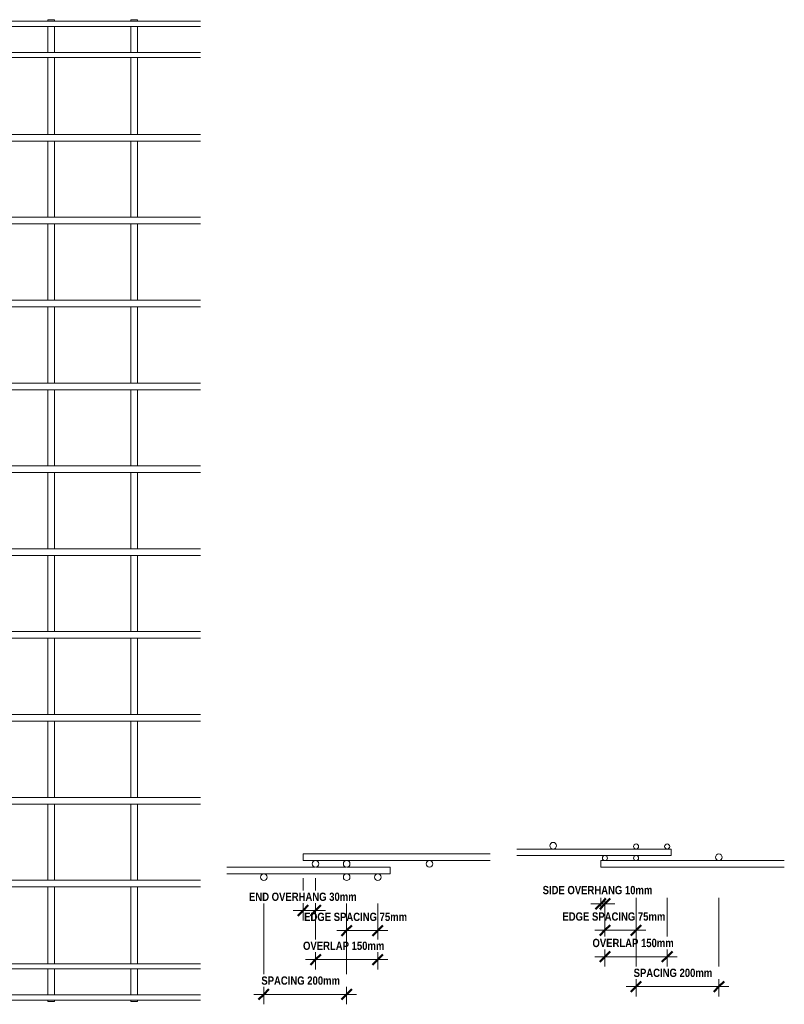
# Model space of a CAD drawing. Header units: millimetres. Extents: x -1324 to 8754, y -849 to 3349.
# Tile 4 of 4: x 6910 to 8754, y -234 to 2143. Entities that reach past the tile are written whole.
import ezdxf

# ---------------------------------------------------------------- set-up
doc = ezdxf.new("R2010")
doc.units = ezdxf.units.MM
for name, color, linetype, lineweight in [('A-ANNO-DIMS', 211, 'Continuous', 9), ('A-ANNO-DIMS-10', 211, 'Continuous', 9), ('A-GENM', 13, 'Continuous', 18)]:
    doc.layers.add(name, color=color, linetype=linetype, lineweight=lineweight)
doc.styles.add('TechnicBold_1', font='techb___.ttf', dxfattribs={"height": 20})
doc.dimstyles.new('Technic_-_DiagonalSlash_1', dxfattribs={"dimscale": 304.8, "dimtxt": 26.853907, "dimasz": 0.082021, "dimexe": 0.07874, "dimexo": 0.164042, "dimgap": 0.057415, "dimtad": 1, "dimdec": 0, "dimzin": 0, "dimdsep": 46, "dimtxsty": 'TechnicBold_1', "dimblk1": 'OBLIQUE', "dimblk2": 'OBLIQUE', "dimsah": 1, "dimcen": 0.09, "dimdle": 0.07874, "dimazin": 0, "dimtfac": 1, "dimtdec": 4, "dimtix": 1, "dimtmove": 0, "dimatfit": 3, "dimfxl": 1, "dimtvp": 1, "dimtfill": 1, "dimtolj": 1, "dimtzin": 0, "dimarcsym": 2})

# ---------------------------------------------------------------- blocks, each defined once
blk = doc.blocks.new('United Steel ML82 Double Mesh - United Steel ML82 Double Mesh-V2-Level 1')
at = {"layer": 'A-GENM'}
for p, q in [((-4928, 0), (-4928, -3.9)), ((-4912, 0), (-4928, 0)), ((-4912, -3.9), (-4912, 0)), ((-4653, 0), (-4653, -3.9)), ((-4637, 0), (-4653, 0)), ((-4637, -3.9), (-4637, 0)), ((-4453, 0), (-4453, -3.9)), ((-4437, 0), (-4453, 0)), ((-4437, -3.9), (-4437, 0)), ((-4253, 0), (-4253, -3.9)), ((-4237, 0), (-4253, 0)), ((-4237, -3.9), (-4237, 0)), ((-4053, 0), (-4053, -3.9)), ((-4037, 0), (-4053, 0)), ((-4037, -3.9), (-4037, 0)), ((-3853, 0), (-3853, -3.9)), ((-3837, 0), (-3853, 0)), ((-3837, -3.9), (-3837, 0)), ((-3653, 0), (-3653, -3.9)), ((-3637, 0), (-3653, 0)), ((-3637, -3.9), (-3637, 0)), ((-3453, 0), (-3453, -3.9)), ((-3437, 0), (-3453, 0)), ((-3437, -3.9), (-3437, 0)), ((-4950, -3.9), (-4950, -16.1)), ((-4853, -3.9), (-4933.8, -3.9)), ((-4933.8, -16.1), (-4853, -16.1)), ((-4928, -16.1), (-4928, -50.2)), ((-4912, -50.2), (-4912, -16.1)), ((-4778, -3.9), (-4837, -3.9)), ((-4837, -16.1), (-4778, -16.1)), ((-4749.8, -3.9), (-4762, -3.9)), ((-4762, -16.1), (-4749.8, -16.1)), ((-4674.8, -3.9), (-4733.8, -3.9)), ((-4733.8, -16.1), (-4674.8, -16.1)), ((-3284.9, -3.9), (-4658.8, -3.9)), ((-4658.8, -16.1), (-3284.9, -16.1)), ((-4653, -16.1), (-4653, -50.2)), ((-4637, -50.2), (-4637, -16.1)), ((-4453, -16.1), (-4453, -78.9)), ((-4437, -78.9), (-4437, -16.1)), ((-4253, -16.1), (-4253, -78.9)), ((-4237, -78.9), (-4237, -16.1)), ((-4053, -16.1), (-4053, -78.9)), ((-4037, -78.9), (-4037, -16.1)), ((-3853, -16.1), (-3853, -78.9)), ((-3837, -78.9), (-3837, -16.1)), ((-3653, -16.1), (-3653, -78.9)), ((-3637, -78.9), (-3637, -16.1)), ((-3453, -16.1), (-3453, -78.9)), ((-3437, -78.9), (-3437, -16.1)), ((-4928, -62.4), (-4928, -78.9)), ((-4912, -78.9), (-4912, -62.4)), ((-4653, -62.4), (-4653, -78.9)), ((-4637, -78.9), (-4637, -62.4)), ((-4950, -78.9), (-4950, -91.1)), ((-4853, -78.9), (-4933.8, -78.9)), ((-4933.8, -91.1), (-4853, -91.1)), ((-4928, -91.1), (-4928, -125.2)), ((-4912, -125.2), (-4912, -91.1)), ((-4778, -78.9), (-4837, -78.9)), ((-4837, -91.1), (-4778, -91.1)), ((-4749.8, -78.9), (-4762, -78.9)), ((-4762, -91.1), (-4749.8, -91.1)), ((-4674.8, -78.9), (-4733.8, -78.9)), ((-4733.8, -91.1), (-4674.8, -91.1)), ((-3284.9, -78.9), (-4658.8, -78.9)), ((-4658.8, -91.1), (-3284.9, -91.1)), ((-4653, -91.1), (-4653, -125.2)), ((-4637, -125.2), (-4637, -91.1)), ((-4453, -91.1), (-4453, -277)), ((-4437, -277), (-4437, -91.1)), ((-4253, -91.1), (-4253, -277)), ((-4237, -277), (-4237, -91.1)), ((-4053, -91.1), (-4053, -277)), ((-4037, -277), (-4037, -91.1)), ((-3853, -91.1), (-3853, -277)), ((-3837, -277), (-3837, -91.1)), ((-3653, -91.1), (-3653, -277.1)), ((-3637, -277.1), (-3637, -91.1)), ((-3453, -91.1), (-3453, -277.1)), ((-3437, -277.1), (-3437, -91.1)), ((-4928, -137.4), (-4928, -248.3)), ((-4912, -248.3), (-4912, -137.4)), ((-4653, -137.4), (-4653, -277)), ((-4637, -277), (-4637, -137.4)), ((-4853, -277), (-4950, -277)), ((-4950, -277), (-4950, -293)), ((-4928, -264.3), (-4928, -277)), ((-4912, -277), (-4912, -264.3)), ((-4778, -277), (-4837, -277)), ((-3284.9, -277), (-4762, -277)), ((-4950, -293), (-4853, -293)), ((-4928, -293), (-4928, -448.3)), ((-4912, -448.3), (-4912, -293)), ((-4837, -293), (-4778, -293)), ((-4762, -293), (-3284.9, -293)), ((-4653, -293), (-4653, -477)), ((-4637, -477), (-4637, -293)), ((-4453, -293), (-4453, -477)), ((-4437, -477), (-4437, -293)), ((-4253, -293), (-4253, -477)), ((-4237, -477), (-4237, -293)), ((-4053, -293), (-4053, -477)), ((-4037, -477), (-4037, -293)), ((-3853, -293), (-3853, -477)), ((-3837, -477), (-3837, -293)), ((-3653, -292.9), (-3653, -477.1)), ((-3637, -477.1), (-3637, -292.9)), ((-3453, -292.9), (-3453, -477.1)), ((-3437, -477.1), (-3437, -292.9)), ((-4928, -464.3), (-4928, -477)), ((-4912, -477), (-4912, -464.3)), ((-4852.9, -477), (-4950, -477)), ((-4950, -477), (-4950, -493)), ((-4950, -493), (-4852.9, -493)), ((-4928, -493), (-4928, -648.3)), ((-4912, -648.3), (-4912, -493)), ((-4777.9, -477), (-4837, -477)), ((-4837, -493), (-4777.9, -493)), ((-3284.9, -477), (-4762, -477)), ((-4762, -493), (-3284.9, -493)), ((-4653, -493), (-4653, -677)), ((-4637, -677), (-4637, -493)), ((-4453, -493), (-4453, -677)), ((-4437, -677), (-4437, -493)), ((-4253, -493), (-4253, -677)), ((-4237, -677), (-4237, -493)), ((-4053, -493), (-4053, -677)), ((-4037, -677), (-4037, -493)), ((-3853, -493), (-3853, -677)), ((-3837, -677), (-3837, -493)), ((-3653, -492.9), (-3653, -677.1)), ((-3637, -677.1), (-3637, -492.9)), ((-3453, -492.9), (-3453, -677.1)), ((-3437, -677.1), (-3437, -492.9)), ((-4928, -664.3), (-4928, -677)), ((-4912, -677), (-4912, -664.3)), ((-4852.9, -677), (-4950, -677)), ((-4950, -677), (-4950, -693)), ((-4777.9, -677), (-4837, -677)), ((-3284.9, -677), (-4762, -677)), ((-4950, -693), (-4852.9, -693)), ((-4928, -693), (-4928, -848.3)), ((-4912, -848.3), (-4912, -693)), ((-4837, -693), (-4777.9, -693)), ((-4762, -693), (-3284.9, -693)), ((-4653, -693), (-4653, -877)), ((-4637, -877), (-4637, -693)), ((-4453, -693), (-4453, -877)), ((-4437, -877), (-4437, -693)), ((-4253, -693), (-4253, -877)), ((-4237, -877), (-4237, -693)), ((-4053, -693), (-4053, -877)), ((-4037, -877), (-4037, -693)), ((-3853, -693), (-3853, -877)), ((-3837, -877), (-3837, -693)), ((-3653, -692.9), (-3653, -877.1)), ((-3637, -877.1), (-3637, -692.9)), ((-3453, -692.9), (-3453, -877.1)), ((-3437, -877.1), (-3437, -692.9)), ((-4852.9, -877), (-4950, -877)), ((-4950, -877), (-4950, -893)), ((-4928, -864.3), (-4928, -877)), ((-4912, -877), (-4912, -864.3)), ((-4777.9, -877), (-4837, -877)), ((-3284.9, -877), (-4762, -877)), ((-4950, -893), (-4852.9, -893)), ((-4928, -893), (-4928, -1048.3)), ((-4912, -1048.3), (-4912, -893)), ((-4837, -893), (-4777.9, -893)), ((-4762, -893), (-3284.9, -893)), ((-4653, -893), (-4653, -1077)), ((-4637, -1077), (-4637, -893)), ((-4453, -893), (-4453, -1077)), ((-4437, -1077), (-4437, -893)), ((-4253, -893), (-4253, -1077)), ((-4237, -1077), (-4237, -893)), ((-4053, -893), (-4053, -1077)), ((-4037, -1077), (-4037, -893)), ((-3853, -893), (-3853, -1077)), ((-3837, -1077), (-3837, -893)), ((-3653, -892.9), (-3653, -1077.1)), ((-3637, -1077.1), (-3637, -892.9)), ((-3453, -892.9), (-3453, -1077.1)), ((-3437, -1077.1), (-3437, -892.9)), ((-4928, -1064.3), (-4928, -1077)), ((-4912, -1077), (-4912, -1064.3)), ((-4853, -1077), (-4950, -1077)), ((-4950, -1077), (-4950, -1093)), ((-4950, -1093), (-4853, -1093)), ((-4928, -1093), (-4928, -1248.3)), ((-4912, -1248.3), (-4912, -1093)), ((-4778, -1077), (-4837, -1077)), ((-4837, -1093), (-4778, -1093)), ((-3284.9, -1077), (-4762, -1077)), ((-4762, -1093), (-3284.9, -1093)), ((-4653, -1093), (-4653, -1277)), ((-4637, -1277), (-4637, -1093)), ((-4453, -1093), (-4453, -1277)), ((-4437, -1277), (-4437, -1093)), ((-4253, -1093), (-4253, -1248)), ((-4237, -1246.4), (-4237, -1093)), ((-4053, -1093), (-4053, -1277)), ((-4037, -1277), (-4037, -1093)), ((-3853, -1093), (-3853, -1277)), ((-3837, -1277), (-3837, -1093)), ((-3653, -1092.9), (-3653, -1277.1)), ((-3637, -1277.1), (-3637, -1092.9)), ((-3453, -1092.9), (-3453, -1277.1)), ((-3437, -1277.1), (-3437, -1092.9)), ((-4853, -1277), (-4950, -1277)), ((-4950, -1277), (-4950, -1293)), ((-4928, -1264.3), (-4928, -1277)), ((-4912, -1277), (-4912, -1264.3)), ((-4778, -1277), (-4837, -1277)), ((-4332.6, -1277), (-4762, -1277)), ((-3284.9, -1277), (-4058.5, -1277)), ((-4950, -1293), (-4853, -1293)), ((-4928, -1293), (-4928, -1448.3)), ((-4912, -1448.3), (-4912, -1293)), ((-4837, -1293), (-4778, -1293)), ((-4762, -1293), (-4362.4, -1293)), ((-4653, -1293), (-4653, -1477)), ((-4637, -1477), (-4637, -1293)), ((-4453, -1293), (-4453, -1390.6)), ((-4437, -1365.9), (-4437, -1293)), ((-4028.7, -1293), (-3284.9, -1293)), ((-3853, -1293), (-3853, -1477)), ((-3837, -1477), (-3837, -1293)), ((-3653, -1292.9), (-3653, -1477.1)), ((-3637, -1477.1), (-3637, -1292.9)), ((-3453, -1292.9), (-3453, -1477.1)), ((-3437, -1477.1), (-3437, -1292.9)), ((-4928, -1464.3), (-4928, -1477)), ((-4912, -1477), (-4912, -1464.3)), ((-4853, -1477), (-4950, -1477)), ((-4950, -1477), (-4950, -1493)), ((-4950, -1493), (-4853, -1493)), ((-4928, -1493), (-4928, -1648.3)), ((-4912, -1648.3), (-4912, -1493)), ((-4778, -1477), (-4837.1, -1477)), ((-4837.1, -1493), (-4778, -1493)), ((-4487.7, -1477), (-4762.1, -1477)), ((-4762.1, -1493), (-4490.7, -1493)), ((-4653, -1493), (-4653, -1677)), ((-4637, -1677), (-4637, -1493)), ((-3284.9, -1477), (-3903.4, -1477)), ((-3900.4, -1493), (-3284.9, -1493)), ((-3853, -1493), (-3853, -1677)), ((-3837, -1677), (-3837, -1493)), ((-3653, -1492.9), (-3653, -1677.1)), ((-3637, -1677.1), (-3637, -1492.9)), ((-3453, -1492.9), (-3453, -1677.1)), ((-3437, -1677.1), (-3437, -1492.9)), ((-4853, -1677), (-4950, -1677)), ((-4950, -1677), (-4950, -1693)), ((-4928, -1664.3), (-4928, -1677)), ((-4912, -1677), (-4912, -1664.3)), ((-4778, -1677), (-4837.1, -1677)), ((-4462.1, -1677), (-4762.1, -1677)), ((-3284.9, -1677), (-3929, -1677)), ((-4950, -1693), (-4853, -1693)), ((-4928, -1693), (-4928, -1848.3)), ((-4912, -1848.3), (-4912, -1693)), ((-4837.1, -1693), (-4778, -1693)), ((-4762.1, -1693), (-4453.5, -1693)), ((-4653, -1693), (-4653, -1877)), ((-4637, -1877), (-4637, -1693)), ((-4453, -1694), (-4453, -1877)), ((-3937.6, -1693), (-3284.9, -1693)), ((-3853, -1693), (-3853, -1877)), ((-3837, -1877), (-3837, -1693)), ((-3653, -1692.9), (-3653, -1877.1)), ((-3637, -1877.1), (-3637, -1692.9)), ((-3453, -1692.9), (-3453, -1877.1)), ((-3437, -1877.1), (-3437, -1692.9)), ((-4437, -1877), (-4437, -1718.7)), ((-4053, -1804.6), (-4053, -1877)), ((-4037, -1877), (-4037, -1796.1)), ((-4253, -1836.6), (-4253, -1877)), ((-4237, -1877), (-4237, -1838.2)), ((-4853, -1877), (-4950, -1877)), ((-4950, -1877), (-4950, -1893)), ((-4928, -1864.3), (-4928, -1877)), ((-4912, -1877), (-4912, -1864.3)), ((-4778, -1877), (-4837.1, -1877)), ((-3284.9, -1877), (-4762.1, -1877)), ((-4950, -1893), (-4853, -1893)), ((-4928, -1893), (-4928, -2048.3)), ((-4912, -2048.3), (-4912, -1893)), ((-4837.1, -1893), (-4778, -1893)), ((-4762.1, -1893), (-3284.9, -1893)), ((-4653, -1893), (-4653, -2077)), ((-4637, -2077), (-4637, -1893)), ((-4453, -1893), (-4453, -2077)), ((-4437, -2077), (-4437, -1893)), ((-4253, -1893), (-4253, -2077)), ((-4237, -2077), (-4237, -1893)), ((-4053, -1893), (-4053, -2077)), ((-4037, -2077), (-4037, -1893)), ((-3853, -1893), (-3853, -2077)), ((-3837, -2077), (-3837, -1893)), ((-3653, -1892.9), (-3653, -2077.1)), ((-3637, -2077.1), (-3637, -1892.9)), ((-3453, -1892.9), (-3453, -2077.1)), ((-3437, -2077.1), (-3437, -1892.9)), ((-4928, -2064.3), (-4928, -2077)), ((-4912, -2077), (-4912, -2064.3)), ((-4853, -2077), (-4950, -2077)), ((-4950, -2077), (-4950, -2093)), ((-4778, -2077), (-4837, -2077)), ((-3284.9, -2077), (-4762, -2077)), ((-4950, -2093), (-4853, -2093)), ((-4928, -2093), (-4928, -2250.2)), ((-4912, -2250.2), (-4912, -2093)), ((-4837, -2093), (-4778, -2093)), ((-4762, -2093), (-3284.9, -2093)), ((-4653, -2093), (-4653, -2278.9)), ((-4637, -2278.9), (-4637, -2093)), ((-4453, -2093), (-4453, -2278.9)), ((-4437, -2278.9), (-4437, -2093)), ((-4253, -2093), (-4253, -2278.9)), ((-4237, -2278.9), (-4237, -2093)), ((-4053, -2093), (-4053, -2278.9)), ((-4037, -2278.9), (-4037, -2093)), ((-3853, -2093), (-3853, -2278.9)), ((-3837, -2278.9), (-3837, -2093)), ((-3653, -2092.9), (-3653, -2278.9)), ((-3637, -2278.9), (-3637, -2092.9)), ((-3453, -2092.9), (-3453, -2278.9)), ((-3437, -2278.9), (-3437, -2092.9)), ((-4853, -2278.9), (-4950, -2278.9)), ((-4950, -2278.9), (-4950, -2291.1)), ((-4928, -2262.4), (-4928, -2278.9)), ((-4912, -2278.9), (-4912, -2262.4)), ((-4778, -2278.9), (-4837, -2278.9)), ((-3284.9, -2278.9), (-4762, -2278.9)), ((-4950, -2291.1), (-4853, -2291.1)), ((-4928, -2291.1), (-4928, -2325.2)), ((-4912, -2325.2), (-4912, -2291.1)), ((-4837, -2291.1), (-4778, -2291.1)), ((-4762, -2291.1), (-3284.9, -2291.1)), ((-4653, -2291.1), (-4653, -2353.9)), ((-4637, -2353.9), (-4637, -2291.1)), ((-4453, -2291.1), (-4453, -2353.9)), ((-4437, -2353.9), (-4437, -2291.1)), ((-4253, -2291.1), (-4253, -2353.9)), ((-4237, -2353.9), (-4237, -2291.1)), ((-4053, -2291.1), (-4053, -2353.9)), ((-4037, -2353.9), (-4037, -2291.1)), ((-3853, -2291.1), (-3853, -2353.9)), ((-3837, -2353.9), (-3837, -2291.1)), ((-3653, -2291.1), (-3653, -2353.9)), ((-3637, -2353.9), (-3637, -2291.1)), ((-3453, -2291.1), (-3453, -2353.9)), ((-3437, -2353.9), (-3437, -2291.1)), ((-4928, -2337.4), (-4928, -2353.9)), ((-4912, -2353.9), (-4912, -2337.4)), ((-4853, -2341.3), (-4853, -2353.9)), ((-4837, -2353.9), (-4837, -2341.3)), ((-3284.9, -2353.9), (-4950, -2353.9)), ((-4950, -2353.9), (-4950, -2366.1)), ((-4950, -2366.1), (-3284.9, -2366.1)), ((-4928, -2366.1), (-4928, -2370)), ((-4928, -2370), (-4912, -2370)), ((-4912, -2370), (-4912, -2366.1)), ((-4853, -2366.1), (-4853, -2370)), ((-4853, -2370), (-4837, -2370)), ((-4837, -2370), (-4837, -2366.1)), ((-4653, -2366.1), (-4653, -2370)), ((-4653, -2370), (-4637, -2370)), ((-4637, -2370), (-4637, -2366.1)), ((-4453, -2366.1), (-4453, -2370)), ((-4453, -2370), (-4437, -2370)), ((-4437, -2370), (-4437, -2366.1)), ((-4253, -2366.1), (-4253, -2370)), ((-4253, -2370), (-4237, -2370)), ((-4237, -2370), (-4237, -2366.1)), ((-4053, -2366.1), (-4053, -2370)), ((-4053, -2370), (-4037, -2370)), ((-4037, -2370), (-4037, -2366.1)), ((-3853, -2366.1), (-3853, -2370)), ((-3853, -2370), (-3837, -2370)), ((-3837, -2370), (-3837, -2366.1)), ((-3653, -2366.1), (-3653, -2370)), ((-3653, -2370), (-3637, -2370)), ((-3637, -2370), (-3637, -2366.1)), ((-3453, -2366.1), (-3453, -2370)), ((-3453, -2370), (-3437, -2370)), ((-3437, -2370), (-3437, -2366.1))]:
    blk.add_line(p, q, dxfattribs=at)
blk = doc.blocks.new('United Steel ML82 Double Mesh - United Steel ML82 Double Mesh-291488-Section A')
at = {"layer": 'A-GENM'}
for p, q in [((-5439.8, 129), (-5891.2, 129)), ((-5891.2, 129), (-5891.2, 121)), ((-5891.2, 121), (-5891.2, 113)), ((-5891.2, 113), (-5439.8, 113))]:
    blk.add_line(p, q, dxfattribs=at)
for centre, start, end in [((-5861.2, 105), 0, 180), ((-5861.2, 105), 180, 360), ((-5786.2, 105), 0, 180), ((-5786.2, 105), 180, 360), ((-5586.2, 105.1), 360, 180), ((-5586.2, 105.1), 180, 360)]:
    blk.add_arc(centre, 8, start, end, dxfattribs=at)
blk = doc.blocks.new('United Steel ML82 Double Mesh - United Steel ML82 Double Mesh-V3-Section A')
at = {"layer": 'A-GENM'}
for p, q in [((-5862.8, 97.2), (-6075.5, 97.2)), ((-5787.8, 97.2), (-5859.6, 97.2)), ((-5681.2, 97.2), (-5784.6, 97.2)), ((-5681.2, 89.2), (-5681.2, 97.2)), ((-6075.5, 81.2), (-5681.2, 81.2)), ((-5681.2, 81.2), (-5681.2, 89.2))]:
    blk.add_line(p, q, dxfattribs=at)
for centre, start, end in [((-5986.2, 73.2), 360, 180), ((-5986.2, 73.2), 180, 360), ((-5786.2, 73.2), 360, 180), ((-5786.2, 73.2), 180, 360), ((-5711.2, 73.2), 360, 180), ((-5711.2, 73.2), 180, 360)]:
    blk.add_arc(centre, 8, start, end, dxfattribs=at)
blk = doc.blocks.new('United Steel ML82 Double Mesh - United Steel ML82 Double Mesh-291488-Section B')
at = {"layer": 'A-GENM'}
for p, q in [((-1728.7, 113.1), (-2171.3, 113.1)), ((-2171.3, 113.1), (-2171.3, 105.1)), ((-2171.3, 105.1), (-2171.3, 97.1)), ((-2171.3, 97.1), (-1728.7, 97.1))]:
    blk.add_line(p, q, dxfattribs=at)
for centre, radius, start, end in [((-2161.3, 119.1), 6.1, 360, 180), ((-2161.3, 119.1), 6.1, 180, 360), ((-2086.3, 119.1), 6.1, 360, 180), ((-2086.3, 119.1), 6.1, 180, 360), ((-1886.3, 121), 8, 360, 180), ((-1886.3, 121), 8, 180, 360)]:
    blk.add_arc(centre, radius, start, end, dxfattribs=at)
blk = doc.blocks.new('United Steel ML82 Double Mesh - United Steel ML82 Double Mesh-V4-Section B')
at = {"layer": 'A-GENM'}
for p, q in [((-2001.2, 141), (-2373.6, 141)), ((-2373.6, 125), (-2162.1, 125)), ((-2160.5, 125), (-2087.1, 125)), ((-2085.5, 125), (-2001.2, 125)), ((-2001.2, 133), (-2001.2, 141)), ((-2001.2, 125), (-2001.2, 133))]:
    blk.add_line(p, q, dxfattribs=at)
for centre, radius, start, end in [((-2286.2, 149), 8, 360, 180), ((-2286.2, 149), 8, 180, 360), ((-2086.2, 147.1), 6.1, 360, 180), ((-2086.2, 147.1), 6.1, 180, 360), ((-2011.2, 147.1), 6.1, 360, 180), ((-2011.2, 147.1), 6.1, 180, 360)]:
    blk.add_arc(centre, radius, start, end, dxfattribs=at)
blk = doc.blocks.new('DIMBLOCK3-Section A')
at = {"layer": 'A-ANNO-DIMS-10'}
for p, q in [((7698.9, -55.9), (7698.9, 9.3)), ((7773.9, -55.9), (7773.9, 9.3)), ((7797.9, -55.9), (7674.9, -55.9)), ((7698.9, -55.9), (7698.9, -79.9)), ((7773.9, -55.9), (7773.9, -79.9))]:
    blk.add_line(p, q, dxfattribs=at)
at = {"layer": 'A-ANNO-DIMS-10', "lineweight": 50}
for p, q in [((7698.9, -55.9), (7711.4, -43.4)), ((7773.9, -55.9), (7786.4, -43.4)), ((7698.9, -55.9), (7686.4, -68.4)), ((7773.9, -55.9), (7761.4, -68.4))]:
    blk.add_line(p, q, dxfattribs=at)
at = {"layer": 'A-ANNO-DIMS-10', "color": 0, "insert": (7596.4, -12.7), "char_height": 20, "width": 336.057, "attachment_point": 1, "line_spacing_factor": 0.959068, "style": 'TechnicBold_1', "bg_fill": 3, "box_fill_scale": 1.25, "bg_fill_color": 9, "bg_fill_true_color": 13158600, "bg_fill_transparency": 0}
blk.add_mtext('EDGE SPACING 75mm', dxfattribs=at)
blk = doc.blocks.new('_Oblique')
at = {"color": 0, "linetype": 'ByBlock', "lineweight": -2}
blk.add_line((-0.5, -0.5), (0.5, 0.5), dxfattribs=at)
blk = doc.blocks.new('DIMBLOCK4-Section A')
at = {"layer": 'A-ANNO-DIMS-10'}
for p, q in [((7623.9, -125.8), (7623.9, 9.3)), ((7773.9, -125.8), (7773.9, 9.3)), ((7797.9, -125.8), (7599.9, -125.8)), ((7623.9, -125.8), (7623.9, -149.8)), ((7773.9, -125.8), (7773.9, -149.8))]:
    blk.add_line(p, q, dxfattribs=at)
at = {"layer": 'A-ANNO-DIMS-10', "lineweight": 50}
for p, q in [((7623.9, -125.8), (7636.4, -113.3)), ((7773.9, -125.8), (7786.4, -113.3)), ((7623.9, -125.8), (7611.4, -138.3)), ((7773.9, -125.8), (7761.4, -138.3))]:
    blk.add_line(p, q, dxfattribs=at)
at = {"layer": 'A-ANNO-DIMS-10', "color": 0, "insert": (7593.7, -82.5), "char_height": 20, "width": 252.427, "attachment_point": 1, "line_spacing_factor": 0.959068, "style": 'TechnicBold_1', "bg_fill": 3, "box_fill_scale": 1.25, "bg_fill_color": 9, "bg_fill_true_color": 13158600, "bg_fill_transparency": 0}
blk.add_mtext('OVERLAP 150mm', dxfattribs=at)
blk = doc.blocks.new('DIMBLOCK5-Section A')
at = {"layer": 'A-ANNO-DIMS-10'}
for p, q in [((7498.9, -209.8), (7498.9, 9.3)), ((7698.9, -209.8), (7698.9, 9.3)), ((7722.9, -209.8), (7474.9, -209.8)), ((7498.9, -209.8), (7498.9, -233.8)), ((7698.9, -209.8), (7698.9, -233.8))]:
    blk.add_line(p, q, dxfattribs=at)
at = {"layer": 'A-ANNO-DIMS-10', "lineweight": 50}
for p, q in [((7498.9, -209.8), (7486.4, -222.3)), ((7498.9, -209.8), (7511.4, -197.3)), ((7698.9, -209.8), (7686.4, -222.3)), ((7698.9, -209.8), (7711.4, -197.3))]:
    blk.add_line(p, q, dxfattribs=at)
at = {"layer": 'A-ANNO-DIMS-10', "color": 0, "insert": (7493.1, -166.5), "char_height": 20, "width": 253.961, "attachment_point": 1, "line_spacing_factor": 0.959068, "style": 'TechnicBold_1', "bg_fill": 3, "box_fill_scale": 1.25, "bg_fill_color": 9, "bg_fill_true_color": 13158600, "bg_fill_transparency": 0}
blk.add_mtext('SPACING 200mm', dxfattribs=at)
blk = doc.blocks.new('DIMBLOCK6-Section A')
at = {"layer": 'A-ANNO-DIMS-10'}
for p, q in [((7593.9, -7.4), (7593.9, 70.7)), ((7623.9, -7.4), (7623.9, 70.7)), ((7647.9, -7.4), (7569.9, -7.4)), ((7593.9, -7.4), (7593.9, -31.4)), ((7623.9, -7.4), (7623.9, -31.4))]:
    blk.add_line(p, q, dxfattribs=at)
at = {"layer": 'A-ANNO-DIMS-10', "lineweight": 50}
for p, q in [((7593.9, -7.4), (7606.4, 5.1)), ((7623.9, -7.4), (7636.4, 5.1)), ((7593.9, -7.4), (7581.4, -19.9)), ((7623.9, -7.4), (7611.4, -19.9))]:
    blk.add_line(p, q, dxfattribs=at)
at = {"layer": 'A-ANNO-DIMS-10', "color": 0, "insert": (7463.3, 35.8), "char_height": 20, "width": 349.484, "attachment_point": 1, "line_spacing_factor": 0.959068, "style": 'TechnicBold_1', "bg_fill": 3, "box_fill_scale": 1.25, "bg_fill_color": 9, "bg_fill_true_color": 13158600, "bg_fill_transparency": 0}
blk.add_mtext('END OVERHANG 30mm', dxfattribs=at)
blk = doc.blocks.new('DIMBLOCK7-Section B')
at = {"layer": 'A-ANNO-DIMS-10'}
for p, q in [((8287.8, 8.7), (8345.8, 8.7)), ((8311.8, 8.7), (8311.8, 22.9)), ((8311.8, 8.7), (8311.8, -15.3)), ((8321.8, 8.7), (8321.8, 22.9)), ((8321.8, 8.7), (8321.8, -15.3))]:
    blk.add_line(p, q, dxfattribs=at)
at = {"layer": 'A-ANNO-DIMS-10', "lineweight": 50}
for p, q in [((8311.8, 8.7), (8299.3, -3.8)), ((8321.8, 8.7), (8309.3, -3.8)), ((8311.8, 8.7), (8324.3, 21.2)), ((8321.8, 8.7), (8334.3, 21.2))]:
    blk.add_line(p, q, dxfattribs=at)
at = {"layer": 'A-ANNO-DIMS-10', "color": 0, "insert": (8171.5, 51.9), "char_height": 20, "width": 348.717, "attachment_point": 1, "line_spacing_factor": 0.959068, "style": 'TechnicBold_1', "bg_fill": 3, "box_fill_scale": 1.25, "bg_fill_color": 9, "bg_fill_true_color": 13158600, "bg_fill_transparency": 0}
blk.add_mtext('SIDE OVERHANG 10mm', dxfattribs=at)
blk = doc.blocks.new('DIMBLOCK8-Section B')
at = {"layer": 'A-ANNO-DIMS-10'}
for p, q in [((8321.8, -55.2), (8321.8, 22.9)), ((8396.8, -55.2), (8396.8, 22.9)), ((8297.8, -55.2), (8420.8, -55.2)), ((8321.8, -55.2), (8321.8, -79.2)), ((8396.8, -55.2), (8396.8, -79.2))]:
    blk.add_line(p, q, dxfattribs=at)
at = {"layer": 'A-ANNO-DIMS-10', "lineweight": 50}
for p, q in [((8321.8, -55.2), (8334.3, -42.7)), ((8396.8, -55.2), (8409.3, -42.7)), ((8321.8, -55.2), (8309.3, -67.7)), ((8396.8, -55.2), (8384.3, -67.7))]:
    blk.add_line(p, q, dxfattribs=at)
at = {"layer": 'A-ANNO-DIMS-10', "color": 0, "insert": (8219.3, -11.9), "char_height": 20, "width": 336.057, "attachment_point": 1, "line_spacing_factor": 0.959068, "style": 'TechnicBold_1', "bg_fill": 3, "box_fill_scale": 1.25, "bg_fill_color": 9, "bg_fill_true_color": 13158600, "bg_fill_transparency": 0}
blk.add_mtext('EDGE SPACING 75mm', dxfattribs=at)
blk = doc.blocks.new('DIMBLOCK9-Section B')
at = {"layer": 'A-ANNO-DIMS-10'}
for p, q in [((8321.8, -118.9), (8321.8, 22.9)), ((8471.9, -118.9), (8471.9, 22.9)), ((8297.8, -118.9), (8495.9, -118.9)), ((8321.8, -118.9), (8321.8, -142.9)), ((8471.9, -118.9), (8471.9, -142.9))]:
    blk.add_line(p, q, dxfattribs=at)
at = {"layer": 'A-ANNO-DIMS-10', "lineweight": 50}
for p, q in [((8321.8, -118.9), (8334.3, -106.4)), ((8471.9, -118.9), (8484.4, -106.4)), ((8321.8, -118.9), (8309.3, -131.4)), ((8471.9, -118.9), (8459.4, -131.4))]:
    blk.add_line(p, q, dxfattribs=at)
at = {"layer": 'A-ANNO-DIMS-10', "color": 0, "insert": (8291.7, -75.7), "char_height": 20, "width": 252.427, "attachment_point": 1, "line_spacing_factor": 0.959068, "style": 'TechnicBold_1', "bg_fill": 3, "box_fill_scale": 1.25, "bg_fill_color": 9, "bg_fill_true_color": 13158600, "bg_fill_transparency": 0}
blk.add_mtext('OVERLAP 150mm', dxfattribs=at)
blk = doc.blocks.new('DIMBLOCK10-Section B')
at = {"layer": 'A-ANNO-DIMS-10'}
for p, q in [((8396.8, -191), (8396.8, 22.9)), ((8596.8, -191), (8596.8, 22.9)), ((8372.8, -191), (8620.8, -191)), ((8396.8, -191), (8396.8, -215)), ((8596.8, -191), (8596.8, -215))]:
    blk.add_line(p, q, dxfattribs=at)
at = {"layer": 'A-ANNO-DIMS-10', "lineweight": 50}
for p, q in [((8396.8, -191), (8409.3, -178.5)), ((8596.8, -191), (8609.3, -178.5)), ((8396.8, -191), (8384.3, -203.5)), ((8596.8, -191), (8584.3, -203.5))]:
    blk.add_line(p, q, dxfattribs=at)
at = {"layer": 'A-ANNO-DIMS-10', "color": 0, "insert": (8391, -147.8), "char_height": 20, "width": 253.961, "attachment_point": 1, "line_spacing_factor": 0.959068, "style": 'TechnicBold_1', "bg_fill": 3, "box_fill_scale": 1.25, "bg_fill_color": 9, "bg_fill_true_color": 13158600, "bg_fill_transparency": 0}
blk.add_mtext('SPACING 200mm', dxfattribs=at)

msp = doc.modelspace()

# ---------------------------------------------------------------- block references
at = {"layer": 'A-GENM'}
for name, p in [('United Steel ML82 Double Mesh - United Steel ML82 Double Mesh-V2-Level 1', (10631.2, 2142.6)), ('United Steel ML82 Double Mesh - United Steel ML82 Double Mesh-V4-Section B', (10483.1, 0)), ('United Steel ML82 Double Mesh - United Steel ML82 Double Mesh-291488-Section A', (13485.1, 0)), ('United Steel ML82 Double Mesh - United Steel ML82 Double Mesh-291488-Section B', (10483.1, 0)), ('United Steel ML82 Double Mesh - United Steel ML82 Double Mesh-V3-Section A', (13485.1, 0))]:
    msp.add_blockref(name, p, dxfattribs=at)

# ---------------------------------------------------------------- dimensions: what is measured, and where the dimension line sits
at = {"layer": 'A-ANNO-DIMS'}
dim = msp.add_linear_dim(base=(8321.8, 8.7), p1=(8311.8, 72.9), p2=(8321.8, 72.9), text='SIDE OVERHANG 10mm', dimstyle='Technic_-_DiagonalSlash_1', override={"dimpost": '<>', "dimfxl": 10.00072}, dxfattribs=at)
dim.commit()
dim.dimension.update_dxf_attribs({"geometry": 'DIMBLOCK7-Section B', "text_midpoint": (8316.8, 36.5)})

# ---------------------------------------------------------------- next in the draw order: dimensions: what is measured, and where the dimension line sits
for base, p1, p2, picture, middle in [((8396.8, -55.2), (8321.8, 72.9), (8396.8, 72.9), 'DIMBLOCK8-Section B', (8359.3, -27.3)), ((7698.9, -55.9), (7773.9, 59.3), (7698.9, 59.3), 'DIMBLOCK3-Section A', (7736.4, -28.1))]:
    dim = msp.add_linear_dim(base=base, p1=p1, p2=p2, text='EDGE SPACING 75mm', dimstyle='Technic_-_DiagonalSlash_1', override={"dimpost": '<>', "dimfxl": 75}, dxfattribs=at)
    dim.commit()
    dim.dimension.update_dxf_attribs({"geometry": picture, "text_midpoint": middle})

# ---------------------------------------------------------------- next in the draw order: dimensions: what is measured, and where the dimension line sits
for base, p1, p2, override, picture, middle in [((8471.9, -118.9), (8321.8, 72.9), (8471.9, 72.9), {"dimpost": '<>', "dimfxl": 150.088849}, 'DIMBLOCK9-Section B', (8396.8, -91.2)), ((7623.9, -125.8), (7773.9, 59.3), (7623.9, 59.3), {"dimpost": '<>', "dimfxl": 150}, 'DIMBLOCK4-Section A', (7698.9, -98))]:
    dim = msp.add_linear_dim(base=base, p1=p1, p2=p2, text='OVERLAP 150mm', dimstyle='Technic_-_DiagonalSlash_1', override=override, dxfattribs=at)
    dim.commit()
    dim.dimension.update_dxf_attribs({"geometry": picture, "text_midpoint": middle})

# ---------------------------------------------------------------- next in the draw order: dimensions: what is measured, and where the dimension line sits
for base, p1, p2, picture, middle in [((8596.8, -191), (8396.8, 72.9), (8596.8, 72.9), 'DIMBLOCK10-Section B', (8496.8, -163.2)), ((7498.9, -209.8), (7698.9, 59.3), (7498.9, 59.3), 'DIMBLOCK5-Section A', (7598.9, -181.9))]:
    dim = msp.add_linear_dim(base=base, p1=p1, p2=p2, text='SPACING 200mm', dimstyle='Technic_-_DiagonalSlash_1', override={"dimpost": '<>', "dimfxl": 200}, dxfattribs=at)
    dim.commit()
    dim.dimension.update_dxf_attribs({"geometry": picture, "text_midpoint": middle})

# ---------------------------------------------------------------- next in the draw order: dimensions: what is measured, and where the dimension line sits
dim = msp.add_linear_dim(base=(7593.9, -7.4), p1=(7623.9, 120.7), p2=(7593.9, 120.7), text='END OVERHANG 30mm', dimstyle='Technic_-_DiagonalSlash_1', override={"dimpost": '<>', "dimfxl": 30}, dxfattribs=at)
dim.commit()
dim.dimension.update_dxf_attribs({"geometry": 'DIMBLOCK6-Section A', "text_midpoint": (7608.9, 20.3)})

doc.saveas('drawing.dxf')
